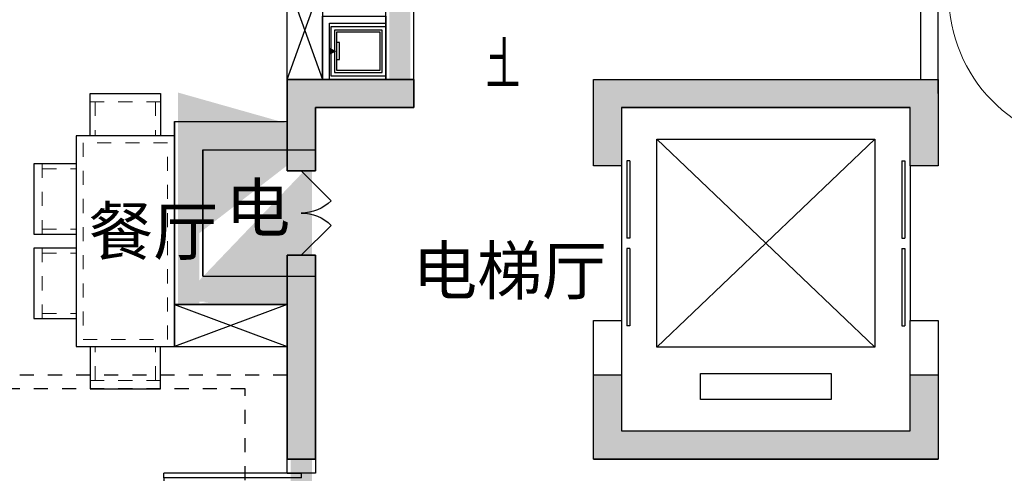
# Model space of a CAD drawing. Header units: millimetres. Extents: x 296296 to 297283, y 219875 to 220035.
# Tile 30 of 256: x 296592.31 to 296599.31, y 220014.79 to 220018.02. Entities that reach past the tile are written whole.
import ezdxf

# ---------------------------------------------------------------- set-up
doc = ezdxf.new("R2010")
doc.units = ezdxf.units.MM
for name, pattern in [('185洋房-中间套-1F南入（报建版）-旧规$0$洋房户型$0$_DASH', [0.6000000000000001, 0.4, -0.2]), ('185洋房-中间套-1F南入（报建版）-旧规$0$洋房户型$0$DASH', [0.35, 0.25, -0.1]), ('DASH', [0.35, 0.25, -0.1])]:
    doc.linetypes.add(name, pattern=pattern)
doc.layers.add('面积-计容-住宅-1', color=1, linetype='Continuous', lineweight=0)
doc.styles.get("Standard").update_dxf_attribs({"font": 'arial.ttf'})
doc.styles.add('洋房核心筒（1F南入）$0$_TCH_DIM', font='SIMPLEX', dxfattribs={"bigfont": 'GBCBIG'})

# ---------------------------------------------------------------- blocks, each defined once
blk = doc.blocks.new('洋房核心筒（1F南入）$0$$DorLib2D$00000001')
at = {"color": 253}
for p, q in [((0.45, 0.9750000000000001), (0.5000000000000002, 0.9750000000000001)), ((0.45, 0), (0.45, 0.9750000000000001)), ((0.5, 0), (0.5, 0.9750000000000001)), ((0.5, 0), (0.45, 0))]:
    blk.add_line(p, q, dxfattribs=at)
at = {"color": 253, "lineweight": 13}
blk.add_arc((0.475, 0), 0.975, 91.4692835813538, 180, dxfattribs=at)
blk = doc.blocks.new('洋房核心筒（1F南入）$0$$DORLIB2D$00000127')
at = {"color": 253}
for points in [[(-0.5333333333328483, 0.7948983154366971), (-0.5333333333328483, 0.690405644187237)], [(-0.0333333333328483, 0.7948983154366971), (-0.5333333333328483, 0.7948983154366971)], [(-0.0333333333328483, 0.7948983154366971), (-0.0333333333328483, 0.690405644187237)], [(0.5333333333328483, 0.7948983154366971), (0.0333333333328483, 0.7948983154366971)], [(0.0333333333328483, 0.7948983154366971), (0.0333333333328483, 0.690405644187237)], [(0.5333333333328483, 0.7948983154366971), (0.5333333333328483, 0.690405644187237)], [(-0.0333333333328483, 0.690405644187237), (-0.5333333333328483, 0.690405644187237)], [(0.5333333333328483, 0.690405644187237), (0.0333333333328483, 0.690405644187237)], [(0.5, 0.4999999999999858), (-0.5, 0.4999999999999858)]]:
    blk.add_lwpolyline(points, dxfattribs=at)
blk = doc.blocks.new('洋房核心筒（1F南入）$0$洋房核心筒（1F南入）$0$$DorLib2D$00000116')
at = {"color": 253}
for p, q in [((-0.4999999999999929, 7.1e-15), (-0.146446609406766, 0.353553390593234)), ((0.5000000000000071, 7.1e-15), (0.1464466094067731, 0.353553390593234))]:
    blk.add_line(p, q, dxfattribs=at)
for centre, radius, start, end in [((-0.4999999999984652, 4.832e-13), 0.4999999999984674, 0, 45), ((0.4999999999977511, 9.059e-13), 0.4999999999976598, 135, 180)]:
    blk.add_arc(centre, radius, start, end, dxfattribs=at)
blk = doc.blocks.new('洋房核心筒（1F南入）')
at = {"color": 253}
for p, q in [((18799.99999968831, 9800.000023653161), (18799.99999988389, 13399.9999995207)), ((18599.99999967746, 9600.000023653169), (18599.99999987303, 13199.99999954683)), ((14999.99999974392, 9800.000023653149), (14999.999999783, 10400.00002365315)), ((14874.99999973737, 9700.000023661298), (14874.99999977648, 10300.00002365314)), ((17324.99999968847, 9800.000023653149), (14999.99999974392, 9800.000023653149)), ((17324.9999996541, 9185.000023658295), (17324.99999968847, 9800.000023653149)), ((19499.99999263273, 9800.000023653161), (18799.99999968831, 9800.000023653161)), ((19499.99999263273, 9800.000023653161), (19499.99999239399, 9500.00002370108)), ((14874.99999968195, 9700.000023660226), (14874.9999996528, 9185.000023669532)), ((17124.99999967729, 9600.000023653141), (15074.9999996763, 9600.000023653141)), ((15074.9999996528, 9185.00002365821), (15074.9999996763, 9600.000023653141)), ((17124.99999967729, 9600.000023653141), (17124.99999965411, 9185.00002366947)), ((19299.99999247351, 9600.000023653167), (18599.99999967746, 9600.000023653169)), ((19299.99999247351, 9600.000023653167), (19299.9999923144, 9400.000023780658)), ((20299.99999238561, 9500.00002370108), (19499.99999239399, 9500.00002370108)), ((20299.99999238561, 9500.00002370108), (20299.99999134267, 8200.000023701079)), ((16874.99999966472, 9375.000023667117), (15324.99999966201, 9375.00002375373)), ((15324.99999966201, 9375.00002375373), (15324.99999957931, 7895.000023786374)), ((16874.99999958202, 7895.000023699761), (15324.99999966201, 9375.00002375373)), ((16874.99999966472, 9375.000023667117), (15324.99999957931, 7895.000023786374)), ((16874.99999958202, 7895.000023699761), (16874.99999966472, 9375.000023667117)), ((19299.9999923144, 9400.000023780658), (19299.99999211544, 9150.000023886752)), ((20099.99999222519, 9300.00002370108), (19499.99999223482, 9300.00002370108)), ((19499.99999211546, 9150.000023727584), (19499.99999223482, 9300.00002370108)), ((20099.99999222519, 9300.00002370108), (20099.99999150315, 8400.000023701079)), ((14874.9999996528, 9185.000023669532), (15074.9999996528, 9185.00002365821)), ((17124.99999965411, 9185.00002366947), (17324.9999996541, 9185.000023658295)), ((19299.99999211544, 9150.000023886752), (19499.99999211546, 9150.000023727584)), ((19499.99999163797, 8550.000023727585), (19299.99999163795, 8550.000023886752)), ((19299.99999163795, 8550.000023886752), (19299.99999143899, 8300.000023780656)), ((19499.99999151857, 8400.00002370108), (19499.99999163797, 8550.000023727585)), ((20099.99999150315, 8400.000023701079), (19499.99999151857, 8400.00002370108)), ((19299.99999143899, 8300.000023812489), (19299.9999899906, 6999.99858238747)), ((20299.99999134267, 8200.000023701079), (19499.99999132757, 8200.000023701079)), ((19499.99998999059, 6999.99858216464), (19499.99999132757, 8200.000023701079)), ((15074.99999959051, 8085.000023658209), (14874.99999959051, 8085.000023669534)), ((14874.99999959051, 8085.000023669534), (14874.99999953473, 7100.000023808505)), ((15074.99999954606, 7300.000023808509), (15074.99999959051, 8085.000023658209)), ((17324.99999959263, 8085.000023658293), (17124.99999959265, 8085.00002366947)), ((17124.99999959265, 8085.00002366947), (17124.99999954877, 7300.000023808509)), ((17324.9999995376, 7100.000023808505), (17324.99999959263, 8085.000023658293)), ((15324.99999957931, 7895.000023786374), (16874.99999958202, 7895.000023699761)), ((16564.99999957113, 7710.000023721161), (15634.99999956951, 7710.000023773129)), ((15634.99999956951, 7710.000023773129), (15634.99999955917, 7525.000023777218)), ((16564.9999995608, 7525.00002372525), (16564.99999957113, 7710.000023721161)), ((15634.99999955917, 7525.000023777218), (16564.9999995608, 7525.00002372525)), ((17124.99999954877, 7300.000023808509), (15074.99999954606, 7300.000023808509)), ((17324.9999995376, 7100.000023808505), (14874.99999953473, 7100.000023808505)), ((19299.9999899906, 6999.99858238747), (19499.99998999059, 6999.99858216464))]:
    blk.add_line(p, q, dxfattribs=at)
at = {"color": 253, "linetype": 'DASH'}
blk.add_line((19499.99998960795, 6999.998582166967), (19299.99998960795, 6999.998582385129), dxfattribs=at)
at = {"color": 253}
blk.add_lwpolyline([(17949.99999971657, 10189.99999980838, 0, 0, 0), (17950.0179737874, 12549.96431685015, 0, 0, 0), (16229.98256133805, 12549.96431685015, 0, 80.00000000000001, 0), (16529.98256133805, 12549.96431685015, 0, 0, 0)], format="xyseb", dxfattribs=at)
at = {"color": 253, "zscale": 200}
for name, p, xscale, yscale, rotation in [('洋房核心筒（1F南入）$0$$DorLib2D$00000001', (14249.99999992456, 10400.00002365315), 1100, 1100, 180), ('洋房核心筒（1F南入）$0$$DORLIB2D$00000127', (14974.99999962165, 8635.000023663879), 1100, -200, 89.99999999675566), ('洋房核心筒（1F南入）$0$$DORLIB2D$00000127', (17224.99999962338, 8635.000023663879), 1100, 200, 89.99999999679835), ('洋房核心筒（1F南入）$0$洋房核心筒（1F南入）$0$$DorLib2D$00000116', (19399.9999918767, 8850.000023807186), -600, -600, 269.9999999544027)]:
    blk.add_blockref(name, p, dxfattribs=dict(at, xscale=xscale, yscale=yscale, rotation=rotation))
at = {"color": 253, "style": '洋房核心筒（1F南入）$0$_TCH_DIM'}
blk.add_text('上', height=337.5886524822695, dxfattribs=at).set_placement((17845.74388086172, 9734.999999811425))
blk = doc.blocks.new('qAEWTW4ygrewyhreyteutu')
h = blk.add_hatch(color=253)
h.paths.add_polyline_path([(994874.8548266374, 188108.4374944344), (995074.8548266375, 188108.4377053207), (995074.8548266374, 186658.4377868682), (994874.8548266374, 186658.4377868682)])
h.paths.add_polyline_path([(995074.8548266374, 188708.4377053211), (994874.8548266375, 188708.4374944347), (994874.8548266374, 189358.4377288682), (995774.8502636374, 189358.4377288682), (995774.8502636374, 189158.4377288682), (995074.8548266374, 189158.4377288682)])
for points in [[(999499.8556616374, 189358.4377288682), (999499.8556616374, 188743.4382978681), (999299.8556616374, 188743.4382978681), (999299.8556616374, 189158.4377288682), (997249.8552426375, 189158.4377288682), (997249.8552426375, 188743.4391328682), (997049.8552426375, 188743.4391328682), (997049.8552426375, 189358.4377288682)], [(999499.8556616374, 187258.4361428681), (999499.8556616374, 186658.4377868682), (997049.8552426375, 186658.4377868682), (997049.8552426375, 187258.4361428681), (997249.8552426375, 187258.4361428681), (997249.8552426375, 186858.4377828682), (999299.8556616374, 186858.4377828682), (999299.8556616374, 187258.4361428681)]]:
    blk.add_hatch(color=253).paths.add_polyline_path(points, flags=0)
at = {"color": 253}
for points in [[(994874.8548266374, 188708.4374944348), (994874.8548266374, 189358.4377288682), (995774.8502636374, 189358.4377288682), (995774.8502636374, 189158.4377288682), (995074.8548266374, 189158.4377288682), (995074.8548266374, 188708.4377053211)], [(999499.8556616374, 189358.4377288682), (999499.8556616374, 188743.4382978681), (999299.8556616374, 188743.4382978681), (999299.8556616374, 189158.4377288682), (997249.8552426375, 189158.4377288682), (997249.8552426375, 188743.4391328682), (997049.8552426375, 188743.4391328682), (997049.8552426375, 189358.4377288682), (999499.8556616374, 189358.4377288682)], [(994874.8548266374, 188108.4374944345), (995074.8548266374, 188108.4377053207), (995074.8548266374, 186658.4377868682), (994874.8548266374, 186658.4377868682)], [(999499.8556616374, 187258.4361428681), (999499.8556616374, 186658.4377868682), (997049.8552426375, 186658.4377868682), (997049.8552426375, 187258.4361428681), (997249.8552426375, 187258.4361428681), (997249.8552426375, 186858.4377828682), (999299.8556616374, 186858.4377828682), (999299.8556616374, 187258.4361428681), (999499.8556616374, 187258.4361428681)]]:
    blk.add_lwpolyline(points, close=True, dxfattribs=at)
blk = doc.blocks.new('dzuerujfysiktuykluyikyuj')
h = blk.add_hatch()
h.set_pattern_fill('钢筋混凝土', color=253, scale=100)
h.set_pattern_definition([(45, (0, 0), (-176.7766952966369, 176.7766952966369), []), (49.99999999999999, (0, 0), (717.2601826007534, -62.75213498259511), [75, -825]), (355, (0, 0), (-138.751333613, 752.1921337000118), [60, -660]), (100.4514, (59.77168, -5.22934), (578.5093817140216, 689.4395420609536), [63.74019000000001, -701.142112]), (46.1842, (0, 200), (1067.241048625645, -165.5190143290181), [112.5, -1237.5]), (96.63560000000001, (88.936745, 186.206693), (934.6627055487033, 974.1178709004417), [95.610288, -1051.713]), (351.1842, (0, 200), (934.6619451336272, 974.1186009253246), [90, -990]), (21, (100, 150), (596.9070521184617, -402.6188906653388), [75, -825]), (326.0000000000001, (100, 150), (243.3153319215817, 725.150045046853), [60, -660]), (71.4514, (149.742233, 116.448394), (840.22262858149, 322.5304967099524), [63.74019000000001, -701.142112]), (37.5, (0, 0), (12.15985531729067, 332.8938538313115), [0, -652, 0, -670, 0, -662.5]), (7.5, (0, 0), (263.0695374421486, 394.4117118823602), [0, -382, 0, -637, 0, -252.5]), (327.5, (-223, 0), (533.822436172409, -22.55487173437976), [0, -250, 0, -780, 0, -1035]), (317.5, (-323, 0), (583.1861693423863, 100.1049823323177), [0, -325, 0, -518, 0, -735])])
h.paths.add_polyline_path([(1106524.855050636, 389058.4375254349), (1106524.855050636, 387258.4383304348), (1106274.855050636, 387258.4383304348), (1106274.855050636, 389058.4375254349)])
h.paths.add_polyline_path([(1120674.855737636, 389058.4375254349), (1120674.855737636, 387258.4383304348), (1120424.855737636, 387258.4383304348), (1120424.855737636, 389058.4375254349)])
h.paths.add_polyline_path([(1088474.855283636, 389058.4375174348), (1088474.855283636, 387258.4379224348), (1088224.855283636, 387258.4379224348), (1088224.855283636, 389058.4375174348)])
h.paths.add_polyline_path([(1138724.855508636, 389058.4375174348), (1138724.855508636, 387258.4379224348), (1138474.855508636, 387258.4379224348), (1138474.855508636, 389058.4375174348)])
h.paths.add_polyline_path([(1113574.855393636, 387858.4379224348), (1113574.855393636, 384858.4379264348), (1113374.855393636, 384858.4379264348), (1113374.855393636, 387858.4379224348)])
h.paths.add_polyline_path([(1143674.855401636, 392958.4366934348), (1143674.855401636, 391158.4366784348), (1143474.855401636, 391158.4366784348), (1143474.855401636, 392758.4366784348), (1143174.855279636, 392758.4366784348), (1143174.855279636, 392958.4366784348)])
h.paths.add_polyline_path([(1083474.855390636, 392758.4366784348), (1083474.855390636, 391158.4366784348), (1083274.855390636, 391158.4366784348), (1083274.855268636, 392958.4366784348), (1083774.855512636, 392958.4366784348), (1083774.855512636, 392758.4366784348)])
h.paths.add_polyline_path([(1127074.851178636, 392758.4366784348), (1127074.851178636, 391258.4018274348), (1126874.851178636, 391258.4018274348), (1126874.851178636, 392958.4366784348), (1127424.851178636, 392958.4366784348), (1127424.851178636, 392758.4366784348)])
h.paths.add_polyline_path([(1100074.859612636, 392958.4366784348), (1100074.859612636, 391258.4018274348), (1099874.859612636, 391258.4018274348), (1099874.859612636, 392758.4366784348), (1099524.859612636, 392758.4366784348), (1099524.859612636, 392958.4366784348)])
h.paths.add_polyline_path([(1132274.860070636, 392958.4366784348), (1132274.860070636, 391258.4018234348), (1132074.860070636, 391258.4018234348), (1132074.860070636, 392758.4366784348), (1131724.860070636, 392758.4366784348), (1131724.860070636, 392958.4366784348)])
h.paths.add_polyline_path([(1094874.850720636, 392758.4366784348), (1094874.850720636, 391258.4018234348), (1094674.850720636, 391258.4018234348), (1094674.850720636, 392958.4366784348), (1095224.850720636, 392958.4366784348), (1095224.850720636, 392758.4366784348)])
h.paths.add_polyline_path([(1113974.855393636, 380258.4374914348), (1113974.855393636, 380058.4374914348), (1113374.855393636, 380058.4374914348), (1113374.855393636, 381858.4374914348), (1113574.855393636, 381858.4374914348), (1113574.855393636, 380258.4374914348)])
h.paths.add_polyline_path([(1145774.855622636, 392358.4375174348), (1145774.855622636, 390658.4375364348), (1145574.855622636, 390658.4375364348), (1145574.855622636, 392158.4375174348), (1145124.855508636, 392158.4375174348), (1145124.855508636, 392358.4375174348)])
h.paths.add_polyline_path([(1081374.855168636, 392158.4375174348), (1081374.855168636, 390658.4375364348), (1081174.855168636, 390658.4375364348), (1081174.855168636, 392358.4375174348), (1081824.855283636, 392358.4375174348), (1081824.855283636, 392158.4375174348)])
h.paths.add_polyline_path([(1141974.856023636, 380058.4374914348), (1141974.856061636, 379458.4376814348), (1141174.856053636, 379458.4376814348), (1141174.856053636, 379658.4376814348), (1141774.856023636, 379658.4376814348), (1141774.855985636, 380258.4374914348), (1142724.855996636, 380258.4374914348), (1142724.855996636, 380058.4374914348)])
h.paths.add_polyline_path([(1109774.855798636, 380058.4374914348), (1109774.855836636, 379458.4376814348), (1108974.855824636, 379458.4376814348), (1108974.855824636, 379658.4376814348), (1109574.855798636, 379658.4376814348), (1109574.855760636, 380258.4374914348), (1110524.855767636, 380258.4374914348), (1110524.855767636, 380058.4374914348)])
h.paths.add_polyline_path([(1117974.854962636, 379658.4376814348), (1117974.854962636, 379458.4376814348), (1117174.854955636, 379458.4376814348), (1117174.854993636, 380058.4374914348), (1116424.855020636, 380058.4374914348), (1116424.855020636, 380258.4374914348), (1117374.854993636, 380258.4374984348), (1117374.854993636, 379658.4376814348)])
h.paths.add_polyline_path([(1085774.854737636, 379658.4376814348), (1085774.854737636, 379458.4376814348), (1084974.854730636, 379458.4376814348), (1084974.854768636, 380058.4374914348), (1084224.854794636, 380058.4374914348), (1084224.854794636, 380258.4374914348), (1085174.854768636, 380258.4374984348), (1085174.854768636, 379658.4376814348)])
h.paths.add_polyline_path([(1115674.855737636, 392758.4366784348), (1115674.855737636, 391158.4366784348), (1115474.855737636, 391158.4366784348), (1115474.855737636, 392158.4375174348), (1115174.855508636, 392158.4375174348), (1115174.855508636, 392358.4375174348), (1115474.855737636, 392358.4375174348), (1115474.855737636, 392958.4366784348), (1115974.855737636, 392958.4366784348), (1115974.855737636, 392758.4366784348)])
h.paths.add_polyline_path([(1111474.855050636, 392158.4375174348), (1111474.855050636, 391158.4366784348), (1111274.855050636, 391158.4366784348), (1111274.855050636, 392758.4366784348), (1110974.855050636, 392758.4366784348), (1110974.855050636, 392958.4366784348), (1111474.855050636, 392958.4366784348), (1111474.855050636, 392358.4375174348), (1111774.855283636, 392358.4375174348), (1111774.855283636, 392158.4375174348)])
h.paths.add_polyline_path([(1130799.855088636, 387258.4359084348), (1130799.855088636, 386658.4375524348), (1128349.854672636, 386658.4375524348), (1128349.854672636, 387258.4359084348), (1128549.854672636, 387258.4359084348), (1128549.854672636, 386858.4375484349), (1130599.855088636, 386858.4375484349), (1130599.855088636, 387258.4359084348)])
h.paths.add_polyline_path([(1098599.856118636, 387258.4359084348), (1098599.856118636, 386658.4375524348), (1096149.855699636, 386658.4375524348), (1096149.855699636, 387258.4359084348), (1096349.855699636, 387258.4359084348), (1096349.855699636, 386858.4375484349), (1098399.856118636, 386858.4375484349), (1098399.856118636, 387258.4359084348)])
h.paths.add_polyline_path([(1128549.854672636, 389158.4374944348), (1128549.854672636, 388743.4380634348), (1128349.854672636, 388743.4380634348), (1128349.854672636, 389358.4374944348), (1130799.855088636, 389358.4374944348), (1130799.855088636, 388743.4388984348), (1130599.855088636, 388743.4388984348), (1130599.855088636, 389158.4374944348)])
h.paths.add_polyline_path([(1098599.856118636, 389358.4374944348), (1098599.856118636, 388743.4380634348), (1098399.856118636, 388743.4380634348), (1098399.856118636, 389158.4374944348), (1096349.855699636, 389158.4374944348), (1096349.855699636, 388743.4388984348), (1096149.855699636, 388743.4388984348), (1096149.855699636, 389358.4374944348)])
h.paths.add_polyline_path([(1125274.845567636, 392958.4366784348), (1125274.845567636, 390058.4369414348), (1125074.845567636, 390058.4369414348), (1125074.845567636, 392758.4366784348), (1124674.851266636, 392758.4366784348), (1124674.851266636, 392958.4366784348)])
h.paths.add_polyline_path([(1101874.865220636, 392758.4366784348), (1101874.865220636, 390058.4369414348), (1101674.865220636, 390058.4369414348), (1101674.865220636, 392958.4366784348), (1102274.859525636, 392958.4366784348), (1102274.859525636, 392758.4366784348)])
h.paths.add_polyline_path([(1093074.855187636, 392958.4366824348), (1093074.855187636, 390058.4475584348), (1092874.855187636, 390058.4475584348), (1092874.855187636, 392758.4366784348), (1092474.851987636, 392758.4366784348), (1092474.851987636, 392958.4366784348)])
h.paths.add_polyline_path([(1134074.855599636, 392758.4366784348), (1134074.855599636, 390058.4475584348), (1133874.855599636, 390058.4475584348), (1133874.855599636, 392958.4366824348), (1134474.858800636, 392958.4366784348), (1134474.858800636, 392758.4366784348)])
h.paths.add_polyline_path([(1145774.855622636, 383408.4375294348), (1145774.855622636, 380058.4374914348), (1145174.855622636, 380058.4374914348), (1145174.855622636, 380258.4374914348), (1145574.855622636, 380258.4374914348), (1145574.855622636, 383408.4375294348)])
h.paths.add_polyline_path([(1081774.855168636, 380258.4374914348), (1081774.855168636, 380058.4374914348), (1081174.855168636, 380058.4374914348), (1081174.855168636, 383408.4375294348), (1081374.855168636, 383408.4375294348), (1081374.855168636, 380258.4374914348)])
h.paths.add_polyline_path([(1100774.854737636, 386658.4375524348), (1100774.854737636, 388108.4374944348), (1100574.854737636, 388108.4374944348), (1100574.854737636, 386658.4375524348)])
h.paths.add_polyline_path([(1100774.854737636, 388708.4374944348), (1100774.854737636, 389358.4374944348), (1099874.859612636, 389358.4374944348), (1099874.859612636, 389158.4374944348), (1100574.854737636, 389158.4374944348), (1100574.854737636, 388708.4374944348)])
h.paths.add_polyline_path([(1126374.856053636, 386658.4375524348), (1126374.856053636, 388108.4374944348), (1126174.856053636, 388108.4374944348), (1126174.856053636, 386658.4375524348)])
h.paths.add_polyline_path([(1126374.856053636, 388708.4374916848), (1126374.856053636, 389158.4374944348), (1127074.851178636, 389158.4374944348), (1127074.851178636, 389358.4374944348), (1126174.856053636, 389358.4374944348), (1126174.856053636, 388708.4374941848)])
h.paths.add_polyline_path([(1094174.855283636, 389158.4374944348), (1094174.855283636, 386658.4375524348), (1093974.855283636, 386658.4375524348), (1093974.855283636, 389358.4374944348), (1094874.850720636, 389358.4374944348), (1094874.850720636, 389158.4374944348)])
h.paths.add_polyline_path([(1132974.855508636, 389358.4374944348), (1132974.855508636, 386658.4375524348), (1132774.855508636, 386658.4375524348), (1132774.855508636, 389158.4374944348), (1132074.860070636, 389158.4374944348), (1132074.860070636, 389358.4374944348)])
h.paths.add_polyline_path([(1088474.855283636, 392958.4366784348), (1088474.855283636, 392158.4366784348), (1088074.855283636, 392158.4366784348), (1088074.855283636, 392958.4366784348)])
h.paths.add_polyline_path([(1106674.855050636, 392958.4366784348), (1106674.855050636, 392158.4366784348), (1106274.855050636, 392158.4366784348), (1106274.855050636, 392958.4366784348)])
h.paths.add_polyline_path([(1094174.855283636, 379658.4371554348), (1094174.855283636, 379258.4371554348), (1093474.855283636, 379258.4371554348), (1093474.855283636, 379658.4371554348)])
h.paths.add_polyline_path([(1101274.854737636, 379658.4371554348), (1101274.854737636, 379258.4371554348), (1100574.854737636, 379258.4371554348), (1100574.854737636, 379658.4371554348)])
h.paths.add_polyline_path([(1126374.856053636, 379658.4371554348), (1126374.856053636, 379258.4371554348), (1125674.856053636, 379258.4371554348), (1125674.856053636, 379658.4371554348)])
h.paths.add_polyline_path([(1133474.855508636, 379658.4371554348), (1133474.855508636, 379258.4371554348), (1132774.855508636, 379258.4371554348), (1132774.855508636, 379658.4371554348)])
h.paths.add_polyline_path([(1138874.855508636, 392958.4366784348), (1138874.855508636, 392158.4366784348), (1138474.855508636, 392158.4366784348), (1138474.855508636, 392958.4366784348)])
h.paths.add_polyline_path([(1120674.855737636, 392958.4366784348), (1120674.855737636, 392158.4366784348), (1120274.855737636, 392158.4366784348), (1120274.855737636, 392958.4366784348)])
at = {"color": 253}
for points in [[(1126374.856053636, 388708.4374916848), (1126374.856053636, 389158.4374944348), (1127074.851178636, 389158.4374944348), (1127074.851178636, 389358.4374944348), (1126174.856053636, 389358.4374944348), (1126174.856053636, 388708.4374941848), (1126374.856053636, 388708.4374916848)], [(1128549.854672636, 389158.4374944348), (1128549.854672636, 388743.4380634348), (1128349.854672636, 388743.4380634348), (1128349.854672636, 389358.4374944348), (1130799.855088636, 389358.4374944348), (1130799.855088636, 388743.4388984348), (1130599.855088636, 388743.4388984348), (1130599.855088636, 389158.4374944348), (1128549.854672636, 389158.4374944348)], [(1126374.856053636, 386658.4375524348), (1126374.856053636, 388108.4374944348), (1126174.856053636, 388108.4374944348), (1126174.856053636, 386658.4375524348), (1126374.856053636, 386658.4375524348)], [(1130799.855088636, 387258.4359084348), (1130799.855088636, 386658.4375524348), (1128349.854672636, 386658.4375524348), (1128349.854672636, 387258.4359084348), (1128549.854672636, 387258.4359084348), (1128549.854672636, 386858.4375484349), (1130599.855088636, 386858.4375484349), (1130599.855088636, 387258.4359084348), (1130799.855088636, 387258.4359084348)]]:
    blk.add_lwpolyline(points, close=True, dxfattribs=at)
blk = doc.blocks.new('eqrujhe5tjyrk6ryakyrkjyrautu')
at = {"color": 253}
for s, p in [('电', (851636, 430277)), ('餐厅', (850661.9511180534, 430110.5)), ('电梯厅', (852963.5000000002, 429830))]:
    blk.add_text(s, height=337.5886524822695, dxfattribs=at).set_placement(p)
blk = doc.blocks.new('185洋房-中间套-1F南入（报建版）-旧规$0$jj-yd')
at = {"color": 253}
blk.add_lwpolyline([(174.9992594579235, -0.0025692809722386), (175.0021223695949, 389.9974307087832), (-174.9978776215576, 389.9999999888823), (-175.0007405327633, -8.731149e-10)], close=True, dxfattribs=at)
at = {"color": 253, "ltscale": 0.1}
for points in [[(149.9994429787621, 24.9976142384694), (150.0019388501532, 364.9976142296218), (-149.9980611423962, 364.9998164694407), (-150.0005570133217, 24.99981647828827)], [(149.9994429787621, 24.9976142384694), (150.0019388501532, 364.9976142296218), (-149.9980611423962, 364.9998164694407), (-150.0005570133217, 24.99981647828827)], [(134.9995530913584, 39.99772435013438), (135.0018287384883, 349.9977243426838), (-134.9981712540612, 349.9997063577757), (-135.0004469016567, 39.9997063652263)], [(134.9995530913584, 39.99772435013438), (135.0018287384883, 349.9977243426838), (-134.9981712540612, 349.9997063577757), (-135.0004469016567, 39.9997063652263)]]:
    blk.add_lwpolyline(points, close=True, dxfattribs=at)
blk.add_lwpolyline([(57.46153203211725, 40.25975236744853), (57.46256654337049, 60.25975235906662), (-62.53743343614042, 60.26229884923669), (-62.53846794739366, 40.26229885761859)], dxfattribs=at)
at = {"color": 253, "ltscale": 0.1, "extrusion": (-5.679113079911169e-34, -3.477453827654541e-50, -1)}
blk.add_lwpolyline([(0.0004469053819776, 39.99871535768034, 0, 50.00000000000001, 0), (-0.000111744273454, -10.00128463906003, 0, 0, 0)], format="xyseb", dxfattribs=at)
blk = doc.blocks.new('*U1328')
at = {"color": 253, "linetype": '185洋房-中间套-1F南入（报建版）-旧规$0$洋房户型$0$DASH', "lineweight": 13, "ltscale": 0.2}
for p, q in [((200, 240), (699.8967938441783, 240)), ((234.8967938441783, 239.9999999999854), (234.8967938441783, 0)), ((665, 239.9999999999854), (665, 0)), ((800, 240), (1299.896793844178, 240)), ((834.8967938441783, 239.9999999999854), (834.8967938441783, 0)), ((1265, 239.9999999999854), (1265, 0)), ((-240, -600), (-240, -100.1032061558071)), ((-240, -135), (0, -135)), ((1740, -135), (1500, -135)), ((1740, -600), (1740, -100.1032061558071)), ((-240, -565.1032061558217), (0, -565.1032061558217)), ((1740, -565.1032061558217), (1500, -565.1032061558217))]:
    blk.add_line(p, q, dxfattribs=at)
at = {"color": 253, "ltscale": 300}
for points in [[(700, 0), (700, 300), (200, 300), (200, 0)], [(1300, 0), (1300, 300), (800, 300), (800, 0)], [(0, -100), (-300, -100), (-300, -600), (0, -600)], [(1500, -100), (1800, -100), (1800, -600), (1500, -600)]]:
    blk.add_lwpolyline(points, dxfattribs=at)
blk.add_lwpolyline([(0, -700), (1500, -700), (1500, 0), (0, 0)], close=True, dxfattribs=at)
at = {"color": 253, "linetype": '185洋房-中间套-1F南入（报建版）-旧规$0$洋房户型$0$DASH', "lineweight": 13, "ltscale": 0.3}
blk.add_lwpolyline([(50, -650), (1450, -650), (1450, -50), (50, -50)], close=True, dxfattribs=at)
blk = doc.blocks.new('*U1334')
at = {"color": 253}
for p, q in [((399.9999993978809, 150), (-400.0000005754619, 150)), ((-400.0000005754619, 150), (-400.0000005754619, -150)), ((-400.0000005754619, 150), (399.9999993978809, -150)), ((399.9999993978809, 150), (-400.0000005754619, -150)), ((399.9999993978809, -150), (399.9999993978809, 150)), ((-400.0000005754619, -150), (399.9999993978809, -150))]:
    blk.add_line(p, q, dxfattribs=at)
blk = doc.blocks.new('185洋房-中间套-1F南入（报建版）-旧规$0$洋房户型$0$$DorLib2D$00000225')
at = {"color": 253}
for p, q in [((0.4750000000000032, -0.0014478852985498), (0.4750000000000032, 0.7521225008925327)), ((0.4750000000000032, 0.7521225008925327), (0.5000000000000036, 0.7521225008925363)), ((0.5000000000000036, -0.0014478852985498), (0.5000000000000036, 0.7521225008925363)), ((-0.4999999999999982, -3.6e-15), (-0.5, 0.252035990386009)), ((-0.4750000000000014, 0.252035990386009), (-0.5, 0.252035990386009)), ((-0.4749999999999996, -3.6e-15), (-0.4750000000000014, 0.252035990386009)), ((-0.4749999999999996, -3.6e-15), (-0.4999999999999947, -3.6e-15)), ((0.4750000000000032, -0.0014478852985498), (0.4999999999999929, -0.0014478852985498))]:
    blk.add_line(p, q, dxfattribs=at)
for centre, radius, start, end in [((0.5046168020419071, -0.0019208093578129), 0.7546247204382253, 92.24926861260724, 179.7237749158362), ((-0.5007908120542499, 0.0025725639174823), 0.2507930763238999, 359.7898704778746, 84.09743784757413)]:
    blk.add_arc(centre, radius, start, end, dxfattribs=at)
blk = doc.blocks.new('185洋房-中间套-1F南入（报建版）-旧规')
at = {"color": 253, "linetype": 'Continuous'}
for p, q in [((18600.00000000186, 9599.99998289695), (18600.00000000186, 10499.99998285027)), ((18800.00000000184, 9799.999982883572), (18800.00000000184, 10499.99998284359)), ((19500.00000000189, 9799.999982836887), (18800.00000000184, 9799.999982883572)), ((19500.00000000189, 9499.99998283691), (19500.00000000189, 9799.999982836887)), ((19300.00000000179, 9599.99998285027), (18600.00000000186, 9599.99998289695)), ((19300.00000000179, 9299.999982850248), (19300.00000000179, 9599.99998285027)), ((20300.00000000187, 9499.99998278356), (19500.00000000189, 9499.99998283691)), ((20300.00000000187, 8199.99998278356), (20300.00000000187, 9499.99998278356)), ((20100.00000000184, 9299.999982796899), (19300.00000000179, 9299.999982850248)), ((20100.00000000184, 8399.999982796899), (20100.00000000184, 9299.999982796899)), ((19300.00000000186, 8399.99998285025), (19300.00000000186, 6999.999979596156)), ((20100.00000000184, 8399.999982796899), (19300.00000000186, 8399.99998285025)), ((19500.00000000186, 6999.999979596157), (19500.00000000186, 8199.999982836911)), ((20300.00000000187, 8199.99998278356), (19500.00000000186, 8199.999982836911)), ((19300.00000000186, 6999.999979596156), (19500.00000000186, 6999.999979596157))]:
    blk.add_line(p, q, dxfattribs=at)
at = {"color": 253}
for points in [[(19249.99999996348, 9799.999982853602), (19499.99999996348, 9799.999982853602), (19499.99999996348, 10499.9999828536), (19249.99999996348, 10499.9999828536)], [(18800.00000000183, 9799.999982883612), (19250.00000000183, 9799.999982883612), (19250.00000000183, 10249.99998288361), (18800.00000000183, 10249.99998288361)], [(18800.00000000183, 9799.999982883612), (19200.00000000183, 9799.999982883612), (19200.00000000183, 10199.99998288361), (18800.00000000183, 10199.99998288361)]]:
    blk.add_lwpolyline(points, close=True, dxfattribs=at)
for points in [[(19499.99999996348, 9799.999982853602), (19249.99999996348, 10499.99998281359)], [(19499.99999996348, 10499.99998279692), (19250.00000000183, 9799.999982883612)]]:
    blk.add_lwpolyline(points, dxfattribs=at)
at = {"color": 253, "linetype": '185洋房-中间套-1F南入（报建版）-旧规$0$洋房户型$0$_DASH', "ltscale": 0.5}
blk.add_lwpolyline([(22199.99999999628, 7700.000000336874), (19500.00000000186, 7700.000000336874)], dxfattribs=at)
blk.add_lwpolyline([(19800.00050384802, 7599.999979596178), (24899.99981140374, 7599.999979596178), (24899.99887005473, 2550.000003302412), (19799.99956249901, 2550.000003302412)], close=True, dxfattribs=at)
at = {"color": 253, "extrusion": (0, 0, -1), "zscale": -1}
for name, p, rotation in [('185洋房-中间套-1F南入（报建版）-旧规$0$jj-yd', (-19190.00743417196, 10000.00477645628), 270), ('*U1328', (-20999.99999997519, 7899.999982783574), 90.00000000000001)]:
    blk.add_blockref(name, p, dxfattribs=dict(at, rotation=rotation))
at = {"color": 253, "xscale": -1}
blk.add_blockref('*U1334', (19899.99999939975, 8049.999982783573), dxfattribs=at)
at = {"color": 253, "xscale": 1300, "yscale": -1300, "zscale": 200, "rotation": 90}
blk.add_blockref('185洋房-中间套-1F南入（报建版）-旧规$0$洋房户型$0$$DorLib2D$00000225', (19400.00000000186, 6349.999979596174), dxfattribs=at)

msp = doc.modelspace()

# ---------------------------------------------------------------- block references
at = {"yscale": 0.001, "zscale": 0.001}
for name, p, xscale in [('洋房核心筒（1F南入）', (296613.7141441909, 220007.7934597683), -0.001), ('qAEWTW4ygrewyhreyteutu', (295599.3392890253, 219828.2350220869), 0.001), ('dzuerujfysiktuykluyikyuj', (295468.0392890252, 219628.2350220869), 0.001), ('eqrujhe5tjyrk6ryakyrkjyrautu', (295742.1392890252, 219586.2350220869), 0.001)]:
    msp.add_blockref(name, p, dxfattribs=dict(at, xscale=xscale))

# ---------------------------------------------------------------- next in the draw order: block references
at = {"xscale": -0.001, "yscale": 0.001, "zscale": 0.001}
msp.add_blockref('185洋房-中间套-1F南入（报建版）-旧规', (296613.7141441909, 220007.7934597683), dxfattribs=at)

# ---------------------------------------------------------------- next in the draw order: linework, layer by layer
at = {"layer": '面积-计容-住宅-1', "const_width": 0.15}
msp.add_lwpolyline([(296600.7641442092, 220007.9934597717), (296594.4641488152, 220007.9934597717), (296594.4641488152, 220008.0434597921), (296594.2141552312, 220008.0434597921), (296594.2141378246, 220010.043413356), (296594.3141465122, 220010.0435061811), (296594.3141465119, 220016.093459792), (296593.5141465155, 220016.0934597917), (296593.5141465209, 220017.1934597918), (296594.3141465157, 220017.1934597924), (296594.3141465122, 220017.4934597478), (296595.0141465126, 220017.4934597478), (296595.0141319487, 220018.4934660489), (296594.9141321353, 220018.4934660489), (296594.914146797, 220020.5934648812), (296594.8641467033, 220020.5934648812), (296594.8641466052, 220021.2434597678), (296600.3641446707, 220021.2434597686)], dxfattribs=at)
msp.add_lwpolyline([(296593.3141459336, 220018.4934714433), (296593.3141470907, 220019.6434530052), (296588.7141476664, 220019.6434571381), (296588.7141467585, 220019.8934597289), (296586.9141443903, 220019.8934597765), (296586.9141445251, 220020.4934598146), (296586.9141443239, 220020.4934623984), (296586.914144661, 220020.5934623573), (296583.7141445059, 220020.5934597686), (296583.7141444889, 220020.5934597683), (296583.5141446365, 220020.5934597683), (296583.5141441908, 220019.993459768), (296581.5141465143, 220019.9934597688), (296581.5141465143, 220008.8934597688), (296585.4141465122, 220008.8934597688), (296585.4141465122, 220010.0434597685), (296594.3141444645, 220010.0434597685), (296594.3141444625, 220016.0934597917), (296593.5141465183, 220016.0934597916), (296593.5141465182, 220017.1934597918), (296594.3141444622, 220017.1934597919), (296594.314144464, 220017.4934597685), (296595.0141444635, 220017.4934597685), (296595.0141442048, 220018.4934658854)], close=True, dxfattribs=at)

doc.saveas('drawing.dxf')
